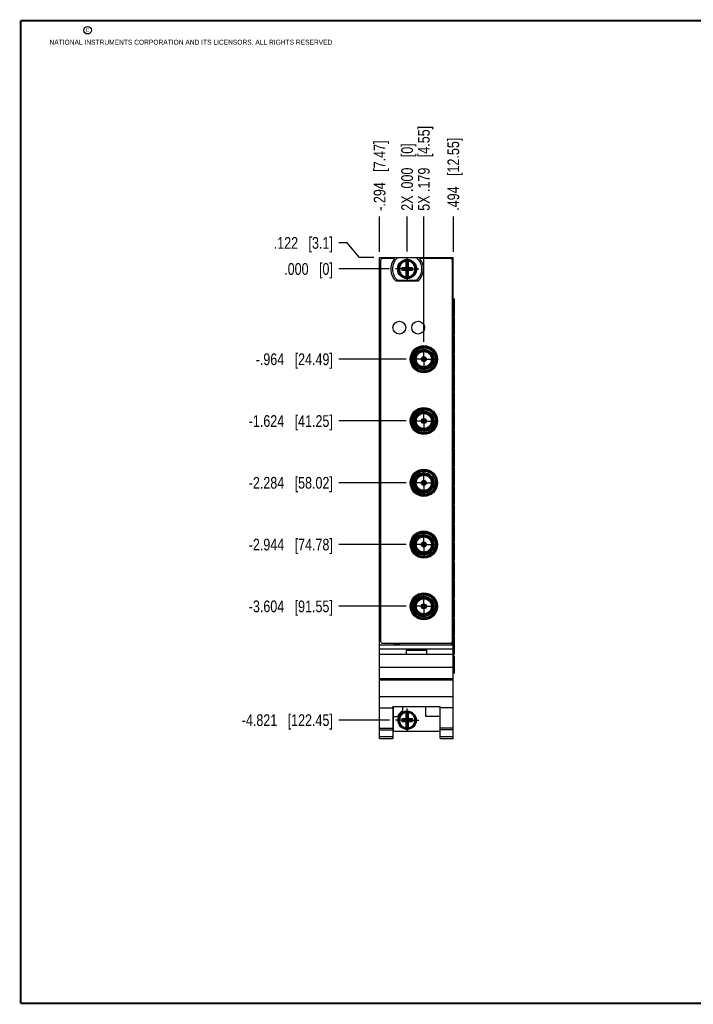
# Model space of a CAD drawing. Header units: inches. Extents: x 0.2 to 16.8, y 0.2 to 10.8.
# Tile 1 of 23: x 0.2 to 7.4, y 0.2 to 10.8. Entities that reach past the tile are written whole.
import ezdxf

# ---------------------------------------------------------------- set-up
doc = ezdxf.new("R2010")
doc.units = ezdxf.units.IN
doc.header["$LTSCALE"] = 0.935
doc.header["$MEASUREMENT"] = 0
doc.linetypes.add('CENTER', pattern=[0.6, 0.375, -0.075, 0.075, -0.075])
doc.layers.get('0').update_dxf_attribs({"linetype": 'CONTINUOUS'})
doc.layers.add('DEFAULT_1', color=7, linetype='CENTER')
doc.layers.add('DIMENSIONS', color=7, linetype='CONTINUOUS')
doc.styles.get("Standard").update_dxf_attribs({"font": 'txt', "width": 0.8})
doc.dimstyles.new('DIMSTYLE_1', dxfattribs={"dimtxt": 0.125, "dimasz": 0.18, "dimexe": 0.18, "dimexo": 0.0625, "dimgap": 0.09, "dimtad": 0, "dimtih": 1, "dimtoh": 1, "dimdec": 3, "dimzin": 4, "dimdsep": 46, "dimtxsty": 'STANDARD', "dimblk": '_FILLED', "dimblk1": '_FILLED', "dimblk2": '_FILLED', "dimcen": 0.09, "dimadec": 0, "dimazin": 0, "dimtp": 0.000393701, "dimtm": 0.000393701, "dimtfac": 1, "dimtdec": 3, "dimtofl": 0, "dimtmove": 0, "dimatfit": 3, "dimldrblk": '_FILLED', "dimfxl": 1, "dimtolj": 1, "dimtzin": 4, "dimarcsym": 0})
doc.dimstyles.new('DIMSTYLE_2', dxfattribs={"dimtxt": 0.125, "dimasz": 0.18, "dimexe": 0.18, "dimexo": 0.0625, "dimgap": 0.09, "dimtad": 0, "dimtih": 1, "dimtoh": 1, "dimdec": 3, "dimzin": 4, "dimdsep": 46, "dimtxsty": 'STANDARD', "dimblk": '_FILLED', "dimblk1": '_FILLED', "dimblk2": '_FILLED', "dimcen": 0.09, "dimadec": 0, "dimazin": 0, "dimtfac": 1, "dimtdec": 3, "dimtofl": 0, "dimtmove": 0, "dimatfit": 3, "dimldrblk": '_FILLED', "dimfxl": 1, "dimtolj": 1, "dimtzin": 4, "dimarcsym": 0})
doc.dimstyles.new('DIMSTYLE_3', dxfattribs={"dimtxt": 0.125, "dimasz": 0.18, "dimexe": 0.18, "dimexo": 0.0625, "dimgap": 0.09, "dimtad": 0, "dimtih": 1, "dimtoh": 1, "dimdec": 3, "dimzin": 4, "dimdsep": 46, "dimtxsty": 'STANDARD', "dimblk": '_FILLED', "dimblk1": '_FILLED', "dimblk2": '_FILLED', "dimcen": 0.09, "dimadec": 0, "dimazin": 0, "dimtp": 0.01, "dimtm": 0.01, "dimtfac": 1, "dimtdec": 3, "dimtofl": 0, "dimtmove": 0, "dimatfit": 3, "dimldrblk": '_FILLED', "dimfxl": 1, "dimtolj": 1, "dimtzin": 4, "dimarcsym": 0})

# ---------------------------------------------------------------- blocks, each defined once
blk = doc.blocks.new('*D0')
at = {"layer": 'DIMENSIONS', "color": 2, "linetype": 'CONTINUOUS'}
for p, q in [((3.742, 8.384), (3.65, 8.384)), ((3.873, 8.227), (3.742, 8.384)), ((4.025, 8.227), (3.873, 8.227))]:
    blk.add_line(p, q, dxfattribs=at)
at = {"layer": 'DIMENSIONS', "color": 2, "linetype": 'CONTINUOUS', "insert": (3.588, 8.446), "char_height": 0.125, "width": 1.025, "attachment_point": 3, "line_spacing_factor": 0.9}
blk.add_mtext('.122{\\Ftxt.shx;\\W1.000000;\\H0.125000; }[3.1]', dxfattribs=at)
blk = doc.blocks.new('_FILLED')
at = {"color": 0, "linetype": 'BYBLOCK'}
blk.add_solid([(0, 0), (-1, 0.174), (-1, -0.174)], dxfattribs=at)
blk = doc.blocks.new('*D1')
at = {"layer": 'DIMENSIONS', "color": 2, "linetype": 'CONTINUOUS'}
blk.add_line((4.194, 8.105), (3.65, 8.105), dxfattribs=at)
at = {"layer": 'DIMENSIONS', "color": 2, "linetype": 'CONTINUOUS', "insert": (3.588, 8.168), "char_height": 0.125, "width": 0.825, "attachment_point": 3, "line_spacing_factor": 0.9}
blk.add_mtext('.000{\\Ftxt.shx;\\W1.000000;\\H0.125000; }[0]', dxfattribs=at)
blk = doc.blocks.new('*D2')
at = {"layer": 'DIMENSIONS', "color": 2, "linetype": 'CONTINUOUS'}
blk.add_line((4.373, 7.141), (3.65, 7.141), dxfattribs=at)
at = {"layer": 'DIMENSIONS', "color": 2, "linetype": 'CONTINUOUS', "insert": (3.588, 7.203), "char_height": 0.125, "width": 1.325, "attachment_point": 3, "line_spacing_factor": 0.9}
blk.add_mtext('-.964{\\Ftxt.shx;\\W1.000000;\\H0.125000; }[24.49]', dxfattribs=at)
blk = doc.blocks.new('*D3')
at = {"layer": 'DIMENSIONS', "color": 2, "linetype": 'CONTINUOUS'}
blk.add_line((4.373, 6.481), (3.65, 6.481), dxfattribs=at)
at = {"layer": 'DIMENSIONS', "color": 2, "linetype": 'CONTINUOUS', "insert": (3.588, 6.543), "char_height": 0.125, "width": 1.425, "attachment_point": 3, "line_spacing_factor": 0.9}
blk.add_mtext('-1.624{\\Ftxt.shx;\\W1.000000;\\H0.125000; }[41.25]', dxfattribs=at)
blk = doc.blocks.new('*D4')
at = {"layer": 'DIMENSIONS', "color": 2, "linetype": 'CONTINUOUS'}
blk.add_line((4.373, 5.821), (3.65, 5.821), dxfattribs=at)
at = {"layer": 'DIMENSIONS', "color": 2, "linetype": 'CONTINUOUS', "insert": (3.588, 5.883), "char_height": 0.125, "width": 1.425, "attachment_point": 3, "line_spacing_factor": 0.9}
blk.add_mtext('-2.284{\\Ftxt.shx;\\W1.000000;\\H0.125000; }[58.02]', dxfattribs=at)
blk = doc.blocks.new('*D5')
at = {"layer": 'DIMENSIONS', "color": 2, "linetype": 'CONTINUOUS'}
blk.add_line((4.373, 4.501), (3.65, 4.501), dxfattribs=at)
at = {"layer": 'DIMENSIONS', "color": 2, "linetype": 'CONTINUOUS', "insert": (3.588, 4.563), "char_height": 0.125, "width": 1.425, "attachment_point": 3, "line_spacing_factor": 0.9}
blk.add_mtext('-3.604{\\Ftxt.shx;\\W1.000000;\\H0.125000; }[91.55]', dxfattribs=at)
blk = doc.blocks.new('*D6')
at = {"layer": 'DIMENSIONS', "color": 2, "linetype": 'CONTINUOUS'}
blk.add_line((4.373, 5.161), (3.65, 5.161), dxfattribs=at)
at = {"layer": 'DIMENSIONS', "color": 2, "linetype": 'CONTINUOUS', "insert": (3.588, 5.223), "char_height": 0.125, "width": 1.425, "attachment_point": 3, "line_spacing_factor": 0.9}
blk.add_mtext('-2.944{\\Ftxt.shx;\\W1.000000;\\H0.125000; }[74.78]', dxfattribs=at)
blk = doc.blocks.new('*D7')
at = {"layer": 'DIMENSIONS', "color": 2, "linetype": 'CONTINUOUS'}
blk.add_line((4.194, 3.284), (3.65, 3.284), dxfattribs=at)
at = {"layer": 'DIMENSIONS', "color": 2, "linetype": 'CONTINUOUS', "insert": (3.588, 3.347), "char_height": 0.125, "width": 1.525, "attachment_point": 3, "line_spacing_factor": 0.9}
blk.add_mtext('-4.821{\\Ftxt.shx;\\W1.000000;\\H0.125000; }[122.45]', dxfattribs=at)
blk = doc.blocks.new('*D8')
at = {"layer": 'DIMENSIONS', "color": 2, "linetype": 'CONTINUOUS'}
blk.add_line((4.561, 7.328), (4.561, 8.665), dxfattribs=at)
at = {"layer": 'DIMENSIONS', "color": 2, "linetype": 'CONTINUOUS', "insert": (4.498, 8.727), "char_height": 0.125, "width": 1.425, "attachment_point": 1, "rotation": 90, "line_spacing_factor": 0.9}
blk.add_mtext('5X .179{\\Ftxt.shx;\\W1.000000;\\H0.125000; }[4.55]', dxfattribs=at)
blk = doc.blocks.new('*D9')
at = {"layer": 'DIMENSIONS', "color": 2, "linetype": 'CONTINUOUS'}
blk.add_line((4.382, 8.293), (4.382, 8.665), dxfattribs=at)
at = {"layer": 'DIMENSIONS', "color": 2, "linetype": 'CONTINUOUS', "insert": (4.319, 8.727), "char_height": 0.125, "width": 1.125, "attachment_point": 1, "rotation": 90, "line_spacing_factor": 0.9}
blk.add_mtext('2X .000{\\Ftxt.shx;\\W1.000000;\\H0.125000; }[0]', dxfattribs=at)
blk = doc.blocks.new('*D10')
at = {"layer": 'DIMENSIONS', "color": 2, "linetype": 'CONTINUOUS'}
blk.add_line((4.876, 8.29), (4.876, 8.665), dxfattribs=at)
at = {"layer": 'DIMENSIONS', "color": 2, "linetype": 'CONTINUOUS', "insert": (4.813, 8.727), "char_height": 0.125, "width": 1.225, "attachment_point": 1, "rotation": 90, "line_spacing_factor": 0.9}
blk.add_mtext('.494{\\Ftxt.shx;\\W1.000000;\\H0.125000; }[12.55]', dxfattribs=at)
blk = doc.blocks.new('*D11')
at = {"layer": 'DIMENSIONS', "color": 2, "linetype": 'CONTINUOUS'}
blk.add_line((4.088, 8.29), (4.088, 8.665), dxfattribs=at)
at = {"layer": 'DIMENSIONS', "color": 2, "linetype": 'CONTINUOUS', "insert": (4.025, 8.727), "char_height": 0.125, "width": 1.225, "attachment_point": 1, "rotation": 90, "line_spacing_factor": 0.9}
blk.add_mtext('-.294{\\Ftxt.shx;\\W1.000000;\\H0.125000; }[7.47]', dxfattribs=at)

msp = doc.modelspace()

# ---------------------------------------------------------------- linework, layer by layer
at = {"color": 7, "linetype": 'CONTINUOUS'}
for p, q in [((4.0877, 3.0891), (4.0877, 8.227)), ((4.0877, 8.227), (4.8757, 8.227)), ((4.2473, 8.217), (4.1177, 8.217)), ((4.4855, 8.2235), (4.278, 8.2235)), ((4.8457, 8.217), (4.5162, 8.217)), ((4.8757, 3.0891), (4.8757, 8.227)), ((4.0977, 8.197), (4.0977, 4.127)), ((4.3246, 8.1188), (4.3246, 8.0912)), ((4.3679, 8.1188), (4.3246, 8.1188)), ((4.3246, 8.1188), (4.4357, 8.092)), ((4.3246, 8.0912), (4.4357, 8.118)), ((4.3679, 8.1997), (4.3679, 8.1167)), ((4.37, 8.1167), (4.3679, 8.1167)), ((4.37, 8.0565), (4.3934, 8.1535)), ((4.37, 8.1535), (4.37, 8.1167)), ((4.3934, 8.0565), (4.37, 8.1535)), ((4.3934, 8.1535), (4.37, 8.1535)), ((4.37, 8.0933), (4.3934, 8.1167)), ((4.3934, 8.0933), (4.37, 8.1167)), ((4.3934, 8.1167), (4.3934, 8.1535)), ((4.3934, 8.1167), (4.3955, 8.1167)), ((4.3955, 8.1167), (4.3955, 8.1997)), ((4.4388, 8.1188), (4.3955, 8.1188)), ((4.4388, 8.0912), (4.4388, 8.1188)), ((4.8657, 4.127), (4.8657, 8.197)), ((4.3246, 8.0912), (4.3679, 8.0912)), ((4.3679, 8.0933), (4.3679, 8.0104)), ((4.37, 8.0933), (4.3679, 8.0933)), ((4.37, 8.0565), (4.37, 8.0933)), ((4.3934, 8.0565), (4.37, 8.0565)), ((4.3934, 8.0933), (4.3934, 8.0565)), ((4.3955, 8.0933), (4.3934, 8.0933)), ((4.3955, 8.0104), (4.3955, 8.0933)), ((4.3955, 8.0912), (4.4388, 8.0912)), ((4.5, 7.976), (4.2635, 7.976)), ((4.278, 7.9865), (4.4855, 7.9865)), ((4.8757, 7.787), (4.8873, 7.787)), ((4.8874, 7.6051), (4.8874, 7.787)), ((4.8793, 7.6051), (4.8793, 7.5861)), ((4.8874, 7.6051), (4.8793, 7.6051)), ((4.8793, 7.5861), (4.8873, 7.5861)), ((4.8874, 7.4041), (4.8874, 7.5861)), ((4.8793, 7.4041), (4.8793, 7.3851)), ((4.8874, 7.4041), (4.8793, 7.4041)), ((4.8793, 7.3851), (4.8873, 7.3851)), ((4.8874, 7.2032), (4.8874, 7.3851)), ((4.5423, 7.1533), (4.5415, 7.1538)), ((4.58, 7.1538), (4.5784, 7.1528)), ((4.8793, 7.2032), (4.8793, 7.1842)), ((4.8874, 7.2032), (4.8793, 7.2032)), ((4.8793, 7.1842), (4.8873, 7.1842)), ((4.8874, 7.0022), (4.8874, 7.1842)), ((4.5399, 7.1511), (4.5415, 7.1501)), ((4.5415, 7.1501), (4.5424, 7.1496)), ((4.5431, 7.1528), (4.5423, 7.1533)), ((4.5424, 7.1496), (4.5445, 7.1481)), ((4.5439, 7.1524), (4.5431, 7.1528)), ((4.5451, 7.1518), (4.5439, 7.1524)), ((4.5445, 7.1481), (4.5452, 7.1476)), ((4.5475, 7.1507), (4.5451, 7.1518)), ((4.5452, 7.1476), (4.5456, 7.1473)), ((4.5569, 7.1168), (4.5557, 7.1164)), ((4.5588, 7.1245), (4.559, 7.1218)), ((4.559, 7.1218), (4.5592, 7.1205)), ((4.5592, 7.1205), (4.5592, 7.1196)), ((4.5592, 7.1196), (4.5592, 7.1186)), ((4.5592, 7.1186), (4.5592, 7.1177)), ((4.5623, 7.1205), (4.5626, 7.1232)), ((4.5623, 7.1196), (4.5623, 7.1205)), ((4.5623, 7.1177), (4.5623, 7.1196)), ((4.5626, 7.1232), (4.5627, 7.1241)), ((4.5627, 7.1241), (4.5627, 7.1245)), ((4.5743, 7.1509), (4.5739, 7.1507)), ((4.5751, 7.1513), (4.5743, 7.1509)), ((4.5763, 7.1518), (4.5751, 7.1513)), ((4.5759, 7.1473), (4.578, 7.1489)), ((4.5775, 7.1524), (4.5763, 7.1518)), ((4.5784, 7.1528), (4.5775, 7.1524)), ((4.578, 7.1489), (4.5791, 7.1496)), ((4.5791, 7.1496), (4.5808, 7.1506)), ((4.5808, 7.1506), (4.5816, 7.1511)), ((4.5826, 7.1503), (4.5835, 7.1496)), ((4.5835, 7.1496), (4.5844, 7.1488)), ((4.6732, 7.0863), (4.6584, 7.0934)), ((4.5949, 7.0377), (4.5937, 7.0373)), ((4.5961, 7.0382), (4.5949, 7.0377)), ((4.8793, 7.0022), (4.8793, 6.9832)), ((4.8874, 7.0022), (4.8793, 7.0022)), ((4.8793, 6.9832), (4.8873, 6.9832)), ((4.8874, 6.8013), (4.8874, 6.9832)), ((4.8793, 6.8013), (4.8793, 6.7823)), ((4.8874, 6.8013), (4.8793, 6.8013)), ((4.8793, 6.7823), (4.8873, 6.7823)), ((4.8874, 6.6003), (4.8874, 6.7823)), ((4.8793, 6.6003), (4.8793, 6.5813)), ((4.8874, 6.6003), (4.8793, 6.6003)), ((4.8793, 6.5813), (4.8873, 6.5813)), ((4.8874, 6.3994), (4.8874, 6.5813)), ((4.5399, 6.4911), (4.5415, 6.4901)), ((4.5423, 6.4933), (4.5415, 6.4938)), ((4.5415, 6.4901), (4.5424, 6.4896)), ((4.5431, 6.4928), (4.5423, 6.4933)), ((4.5424, 6.4896), (4.5445, 6.4881)), ((4.5439, 6.4924), (4.5431, 6.4928)), ((4.5451, 6.4918), (4.5439, 6.4924)), ((4.5445, 6.4881), (4.5452, 6.4876)), ((4.5475, 6.4907), (4.5451, 6.4918)), ((4.5452, 6.4876), (4.5456, 6.4873)), ((4.5569, 6.4568), (4.5557, 6.4564)), ((4.5588, 6.4645), (4.559, 6.4618)), ((4.559, 6.4618), (4.5592, 6.4605)), ((4.5592, 6.4605), (4.5592, 6.4596)), ((4.5592, 6.4596), (4.5592, 6.4586)), ((4.5592, 6.4586), (4.5592, 6.4577)), ((4.5623, 6.4605), (4.5626, 6.4632)), ((4.5623, 6.4596), (4.5623, 6.4605)), ((4.5623, 6.4577), (4.5623, 6.4596)), ((4.5626, 6.4632), (4.5627, 6.4641)), ((4.5627, 6.4641), (4.5627, 6.4645)), ((4.5743, 6.4909), (4.5739, 6.4907)), ((4.5751, 6.4913), (4.5743, 6.4909)), ((4.5763, 6.4918), (4.5751, 6.4913)), ((4.5759, 6.4873), (4.578, 6.4889)), ((4.5775, 6.4924), (4.5763, 6.4918)), ((4.5784, 6.4928), (4.5775, 6.4924)), ((4.578, 6.4889), (4.5791, 6.4896)), ((4.58, 6.4938), (4.5784, 6.4928)), ((4.5791, 6.4896), (4.5808, 6.4906)), ((4.5808, 6.4906), (4.5816, 6.4911)), ((4.5826, 6.4903), (4.5835, 6.4896)), ((4.5835, 6.4896), (4.5844, 6.4888)), ((4.6732, 6.4263), (4.6584, 6.4334)), ((4.5949, 6.3777), (4.5937, 6.3773)), ((4.5961, 6.3782), (4.5949, 6.3777)), ((4.8793, 6.3994), (4.8793, 6.3804)), ((4.8874, 6.3994), (4.8793, 6.3994)), ((4.8793, 6.3804), (4.8873, 6.3804)), ((4.8874, 6.1984), (4.8874, 6.3804)), ((4.8793, 6.1984), (4.8793, 6.1794)), ((4.8874, 6.1984), (4.8793, 6.1984)), ((4.8793, 6.1794), (4.8873, 6.1794)), ((4.8874, 5.9975), (4.8874, 6.1794)), ((4.8874, 5.9975), (4.8793, 5.9975)), ((4.8793, 5.9975), (4.8793, 5.9785)), ((4.8793, 5.9785), (4.8873, 5.9785)), ((4.8874, 5.7965), (4.8874, 5.9785)), ((4.5399, 5.8311), (4.5415, 5.8301)), ((4.5423, 5.8333), (4.5415, 5.8338)), ((4.5415, 5.8301), (4.5424, 5.8297)), ((4.5431, 5.8328), (4.5423, 5.8333)), ((4.5424, 5.8297), (4.5445, 5.8281)), ((4.5439, 5.8324), (4.5431, 5.8328)), ((4.5451, 5.8318), (4.5439, 5.8324)), ((4.5445, 5.8281), (4.5452, 5.8276)), ((4.5475, 5.8308), (4.5451, 5.8318)), ((4.5452, 5.8276), (4.5456, 5.8273)), ((4.5569, 5.7968), (4.5557, 5.7964)), ((4.5588, 5.8045), (4.559, 5.8019)), ((4.559, 5.8019), (4.5592, 5.8005)), ((4.5592, 5.8005), (4.5592, 5.7996)), ((4.5592, 5.7996), (4.5592, 5.7986)), ((4.5592, 5.7986), (4.5592, 5.7977)), ((4.5623, 5.8005), (4.5626, 5.8032)), ((4.5623, 5.7996), (4.5623, 5.8005)), ((4.5623, 5.7977), (4.5623, 5.7996)), ((4.5626, 5.8032), (4.5627, 5.8041)), ((4.5627, 5.8041), (4.5627, 5.8045)), ((4.5743, 5.8309), (4.5739, 5.8308)), ((4.5751, 5.8313), (4.5743, 5.8309)), ((4.5763, 5.8318), (4.5751, 5.8313)), ((4.5759, 5.8273), (4.578, 5.8289)), ((4.5775, 5.8324), (4.5763, 5.8318)), ((4.5784, 5.8328), (4.5775, 5.8324)), ((4.578, 5.8289), (4.5791, 5.8297)), ((4.58, 5.8338), (4.5784, 5.8328)), ((4.5791, 5.8297), (4.5808, 5.8306)), ((4.5808, 5.8306), (4.5816, 5.8311)), ((4.5826, 5.8303), (4.5835, 5.8296)), ((4.5835, 5.8296), (4.5844, 5.8288)), ((4.8874, 5.7965), (4.8793, 5.7965)), ((4.8793, 5.7965), (4.8793, 5.7775)), ((4.5949, 5.7177), (4.5937, 5.7173)), ((4.5961, 5.7182), (4.5949, 5.7177)), ((4.6732, 5.7663), (4.6584, 5.7734)), ((4.8793, 5.7775), (4.8873, 5.7775)), ((4.8874, 5.5956), (4.8874, 5.7775)), ((4.8874, 5.5956), (4.8793, 5.5956)), ((4.8793, 5.5956), (4.8793, 5.5766)), ((4.8793, 5.5766), (4.8873, 5.5766)), ((4.8874, 5.3946), (4.8874, 5.5766)), ((4.8874, 5.3946), (4.8793, 5.3946)), ((4.8793, 5.3946), (4.8793, 5.3756)), ((4.8793, 5.3756), (4.8873, 5.3756)), ((4.8874, 5.1937), (4.8874, 5.3756)), ((4.5399, 5.1711), (4.5415, 5.1701)), ((4.5423, 5.1733), (4.5415, 5.1738)), ((4.5415, 5.1701), (4.5424, 5.1696)), ((4.5431, 5.1728), (4.5423, 5.1733)), ((4.5424, 5.1696), (4.5445, 5.1681)), ((4.5439, 5.1724), (4.5431, 5.1728)), ((4.5451, 5.1718), (4.5439, 5.1724)), ((4.5445, 5.1681), (4.5452, 5.1676)), ((4.5475, 5.1707), (4.5451, 5.1718)), ((4.5452, 5.1676), (4.5456, 5.1673)), ((4.5743, 5.1709), (4.5739, 5.1707)), ((4.5751, 5.1713), (4.5743, 5.1709)), ((4.5763, 5.1718), (4.5751, 5.1713)), ((4.5759, 5.1673), (4.578, 5.1689)), ((4.5775, 5.1724), (4.5763, 5.1718)), ((4.5784, 5.1728), (4.5775, 5.1724)), ((4.578, 5.1689), (4.5791, 5.1696)), ((4.58, 5.1738), (4.5784, 5.1728)), ((4.5791, 5.1696), (4.5808, 5.1706)), ((4.5808, 5.1706), (4.5816, 5.1711)), ((4.5826, 5.1703), (4.5835, 5.1696)), ((4.5835, 5.1696), (4.5844, 5.1688)), ((4.8874, 5.1937), (4.8793, 5.1937)), ((4.8793, 5.1937), (4.8793, 5.1747)), ((4.8793, 5.1747), (4.8873, 5.1747)), ((4.8874, 4.9927), (4.8874, 5.1747)), ((4.5569, 5.1368), (4.5557, 5.1364)), ((4.5588, 5.1445), (4.559, 5.1418)), ((4.559, 5.1418), (4.5592, 5.1405)), ((4.5592, 5.1405), (4.5592, 5.1396)), ((4.5592, 5.1396), (4.5592, 5.1386)), ((4.5592, 5.1386), (4.5592, 5.1377)), ((4.5623, 5.1405), (4.5626, 5.1432)), ((4.5623, 5.1396), (4.5623, 5.1405)), ((4.5623, 5.1377), (4.5623, 5.1396)), ((4.5626, 5.1432), (4.5627, 5.1441)), ((4.5627, 5.1441), (4.5627, 5.1445)), ((4.5949, 5.0577), (4.5937, 5.0573)), ((4.5961, 5.0582), (4.5949, 5.0577)), ((4.6732, 5.1063), (4.6584, 5.1134)), ((4.8874, 4.9927), (4.8793, 4.9927)), ((4.8793, 4.9927), (4.8793, 4.9737)), ((4.8793, 4.9737), (4.8873, 4.9737)), ((4.8874, 4.7918), (4.8874, 4.9737)), ((4.8874, 4.7918), (4.8793, 4.7918)), ((4.8793, 4.7918), (4.8793, 4.7728)), ((4.8793, 4.7728), (4.8873, 4.7728)), ((4.8874, 4.5908), (4.8874, 4.7728)), ((4.8874, 4.5908), (4.8793, 4.5908)), ((4.8793, 4.5908), (4.8793, 4.5718)), ((4.8793, 4.5718), (4.8873, 4.5718)), ((4.8874, 4.3899), (4.8874, 4.5718)), ((4.5399, 4.5111), (4.5415, 4.5101)), ((4.5423, 4.5133), (4.5415, 4.5138)), ((4.5415, 4.5101), (4.5424, 4.5096)), ((4.5431, 4.5128), (4.5423, 4.5133)), ((4.5424, 4.5096), (4.5445, 4.5081)), ((4.5439, 4.5124), (4.5431, 4.5128)), ((4.5451, 4.5118), (4.5439, 4.5124)), ((4.5445, 4.5081), (4.5452, 4.5076)), ((4.5475, 4.5107), (4.5451, 4.5118)), ((4.5452, 4.5076), (4.5456, 4.5073)), ((4.5569, 4.4768), (4.5557, 4.4764)), ((4.5588, 4.4845), (4.559, 4.4818)), ((4.559, 4.4818), (4.5592, 4.4805)), ((4.5592, 4.4805), (4.5592, 4.4796)), ((4.5592, 4.4796), (4.5592, 4.4786)), ((4.5592, 4.4786), (4.5592, 4.4777)), ((4.5623, 4.4805), (4.5626, 4.4832)), ((4.5623, 4.4796), (4.5623, 4.4805)), ((4.5623, 4.4777), (4.5623, 4.4796)), ((4.5626, 4.4832), (4.5627, 4.4841)), ((4.5627, 4.4841), (4.5627, 4.4845)), ((4.5743, 4.5109), (4.5739, 4.5107)), ((4.5751, 4.5113), (4.5743, 4.5109)), ((4.5763, 4.5118), (4.5751, 4.5113)), ((4.5759, 4.5073), (4.578, 4.5089)), ((4.5775, 4.5124), (4.5763, 4.5118)), ((4.5784, 4.5128), (4.5775, 4.5124)), ((4.578, 4.5089), (4.5791, 4.5096)), ((4.58, 4.5138), (4.5784, 4.5128)), ((4.5791, 4.5096), (4.5808, 4.5106)), ((4.5808, 4.5106), (4.5816, 4.5111)), ((4.5826, 4.5103), (4.5835, 4.5096)), ((4.5835, 4.5096), (4.5844, 4.5088)), ((4.6732, 4.4463), (4.6584, 4.4534)), ((4.5949, 4.3977), (4.5937, 4.3973)), ((4.5961, 4.3982), (4.5949, 4.3977)), ((4.8874, 4.3899), (4.8793, 4.3899)), ((4.8793, 4.3899), (4.8793, 4.3709)), ((4.8793, 4.3709), (4.8873, 4.3709)), ((4.8874, 4.1889), (4.8874, 4.3709)), ((4.1177, 4.107), (4.8457, 4.107)), ((4.8874, 4.1889), (4.8793, 4.1889)), ((4.8793, 4.1889), (4.8793, 4.1699)), ((4.8793, 4.1699), (4.8873, 4.1699)), ((4.8874, 3.988), (4.8874, 4.1699)), ((4.0877, 4.0911), (4.8757, 4.0911)), ((4.0877, 4.0481), (4.8757, 4.0481)), ((4.3717, 4.0381), (4.5917, 4.0381)), ((4.3717, 4.0381), (4.3717, 3.9911)), ((4.3717, 4.0311), (4.5917, 4.0311)), ((4.5917, 3.9911), (4.5917, 4.0381)), ((4.0877, 3.9911), (4.8757, 3.9911)), ((4.8874, 3.988), (4.8793, 3.988)), ((4.8793, 3.969), (4.8793, 3.988)), ((4.8793, 3.969), (4.8873, 3.969)), ((4.8874, 3.787), (4.8874, 3.969)), ((4.0877, 3.8511), (4.8757, 3.8511)), ((4.0877, 3.7311), (4.8757, 3.7311)), ((4.8757, 3.7116), (4.0877, 3.7116)), ((4.8874, 3.787), (4.8757, 3.787)), ((4.0877, 3.5358), (4.8757, 3.5358)), ((4.0877, 3.4161), (4.2297, 3.4161)), ((4.2297, 3.4314), (4.7337, 3.4314)), ((4.2297, 3.4314), (4.2297, 3.0891)), ((4.2357, 3.1621), (4.2357, 3.4314)), ((4.3327, 3.4314), (4.3327, 3.3815)), ((4.3679, 3.3788), (4.3679, 3.2958)), ((4.3955, 3.2958), (4.3955, 3.3788)), ((4.5827, 3.3221), (4.5827, 3.4314)), ((4.7337, 3.0891), (4.7337, 3.4314)), ((4.8757, 3.4161), (4.7337, 3.4161)), ((4.2357, 3.3221), (4.2796, 3.3221)), ((4.3679, 3.2979), (4.3246, 3.2979)), ((4.3246, 3.2979), (4.4357, 3.2711)), ((4.3246, 3.2979), (4.3246, 3.2703)), ((4.3246, 3.2703), (4.4357, 3.2971)), ((4.3246, 3.2703), (4.3679, 3.2703)), ((4.37, 3.2958), (4.3679, 3.2958)), ((4.37, 3.2724), (4.3679, 3.2724)), ((4.3679, 3.2724), (4.3679, 3.1895)), ((4.3934, 3.3326), (4.37, 3.3326)), ((4.3934, 3.2356), (4.37, 3.3326)), ((4.37, 3.3326), (4.37, 3.2958)), ((4.37, 3.2356), (4.3934, 3.3326)), ((4.3934, 3.2724), (4.37, 3.2958)), ((4.37, 3.2724), (4.3934, 3.2958)), ((4.37, 3.2356), (4.37, 3.2724)), ((4.3934, 3.2958), (4.3934, 3.3326)), ((4.3934, 3.2958), (4.3955, 3.2958)), ((4.3955, 3.2724), (4.3934, 3.2724)), ((4.3934, 3.2724), (4.3934, 3.2356)), ((4.4388, 3.2979), (4.3955, 3.2979)), ((4.3955, 3.1895), (4.3955, 3.2724)), ((4.3955, 3.2703), (4.4388, 3.2703)), ((4.4388, 3.2703), (4.4388, 3.2979)), ((4.7337, 3.3221), (4.5827, 3.3221)), ((4.0877, 3.1991), (4.2297, 3.1991)), ((4.0877, 3.1799), (4.2297, 3.1799)), ((4.7337, 3.1621), (4.2357, 3.1621)), ((4.3934, 3.2356), (4.37, 3.2356)), ((4.8757, 3.1991), (4.7337, 3.1991)), ((4.8757, 3.1799), (4.7337, 3.1799)), ((4.2297, 3.107), (4.0877, 3.107)), ((4.0877, 3.0891), (4.2297, 3.0891)), ((4.8757, 3.107), (4.7337, 3.107)), ((4.7337, 3.0891), (4.8757, 3.0891))]:
    msp.add_line(p, q, dxfattribs=at)
at = {"color": 9, "linetype": 'CONTINUOUS'}
for p, q in [((4.8637, 8.2057), (4.8637, 8.227)), ((4.8787, 7.787), (4.8787, 3.787)), ((4.8637, 4.0911), (4.8637, 4.1183))]:
    msp.add_line(p, q, dxfattribs=at)
at = {"color": 7, "linetype": 'CONTINUOUS', "const_width": 0.02}
for points in [[(0.25, 10.7586), (0.25, 0.2586)], [(16.75, 10.7586), (0.25, 10.7586)], [(0.25, 0.2586), (16.75, 0.2586)]]:
    msp.add_lwpolyline(points, dxfattribs=at)
at = {"color": 2, "linetype": 'CONTINUOUS'}
msp.add_circle((0.9659, 10.6562), 0.0403, dxfattribs=at)
at = {"color": 7, "linetype": 'CONTINUOUS'}
for centre, radius in [((4.3817, 8.105), 0.1025), ((4.3817, 8.105), 0.098), ((4.2992, 7.4785), 0.0685), ((4.4992, 7.4785), 0.0685), ((4.5607, 7.1408), 0.145), ((4.5607, 7.1408), 0.136), ((4.5607, 7.1408), 0.106), ((4.5607, 7.1408), 0.091), ((4.5607, 7.1408), 0.081), ((4.5607, 7.1408), 0.026), ((4.5607, 7.1408), 0.025), ((4.5607, 6.4808), 0.145), ((4.5607, 6.4808), 0.136), ((4.5607, 6.4808), 0.106), ((4.5607, 6.4808), 0.091), ((4.5607, 6.4808), 0.081), ((4.5607, 6.4808), 0.026), ((4.5607, 6.4808), 0.025), ((4.5607, 5.8209), 0.145), ((4.5607, 5.8209), 0.136), ((4.5607, 5.8209), 0.106), ((4.5607, 5.8209), 0.091), ((4.5607, 5.8209), 0.081), ((4.5607, 5.8209), 0.026), ((4.5607, 5.8209), 0.025), ((4.5607, 5.1608), 0.145), ((4.5607, 5.1608), 0.136), ((4.5607, 5.1608), 0.106), ((4.5607, 5.1608), 0.091), ((4.5607, 5.1608), 0.081), ((4.5607, 5.1608), 0.026), ((4.5607, 5.1608), 0.025), ((4.5607, 4.5008), 0.145), ((4.5607, 4.5008), 0.136), ((4.5607, 4.5008), 0.106), ((4.5607, 4.5008), 0.091), ((4.5607, 4.5008), 0.081), ((4.5607, 4.5008), 0.026), ((4.5607, 4.5008), 0.025), ((4.3817, 3.2841), 0.098)]:
    msp.add_circle(centre, radius, dxfattribs=at)
at = {"color": 9, "linetype": 'CONTINUOUS'}
for centre, radius in [((4.5607, 7.1408), 0.126), ((4.5607, 7.1408), 0.102), ((4.5607, 7.1408), 0.095), ((4.5607, 7.1408), 0.089), ((4.5607, 6.4808), 0.126), ((4.5607, 6.4808), 0.102), ((4.5607, 6.4808), 0.095), ((4.5607, 6.4808), 0.089), ((4.5607, 5.8209), 0.126), ((4.5607, 5.8209), 0.102), ((4.5607, 5.8209), 0.095), ((4.5607, 5.8209), 0.089), ((4.5607, 5.1608), 0.126), ((4.5607, 5.1608), 0.102), ((4.5607, 5.1608), 0.095), ((4.5607, 5.1608), 0.089), ((4.5607, 4.5008), 0.126), ((4.5607, 4.5008), 0.102), ((4.5607, 4.5008), 0.095), ((4.5607, 4.5008), 0.089)]:
    msp.add_circle(centre, radius, dxfattribs=at)
at = {"color": 7, "linetype": 'CONTINUOUS'}
for centre, radius, start, end in [((4.1177, 8.197), 0.02, 90, 180), ((4.3817, 8.105), 0.175, 140.20818, 227.4886), ((4.3817, 8.105), 0.1575, 131.20295, 228.79705), ((4.3817, 8.105), 0.1575, 311.20295, 48.79705), ((4.3817, 8.105), 0.175, 312.5114, 39.79182), ((4.8457, 8.197), 0.02, 0, 90), ((4.3817, 8.105), 0.0956, 81.71661, 98.28339), ((4.3817, 8.105), 0.0956, 261.71661, 278.28339), ((4.5607, 7.1408), 0.125, 45.00296, 43.51613), ((4.5607, 7.1408), 0.0232, 33.86888, 146.13112), ((4.5607, 7.1408), 0.0204, 34.4295, 145.5705), ((4.5607, 7.1408), 0.0165, 36.87075, 143.12925), ((4.5604, 7.1447), 0.1156, 182.67717, 196.37194), ((4.5602, 7.1447), 0.1154, 196.36812, 203.95785), ((4.5596, 7.1235), 0.0339, 127.65545, 131.79425), ((4.5607, 7.1408), 0.0232, 153.86888, 266.13112), ((4.5607, 7.1408), 0.0204, 154.4295, 265.5705), ((4.5607, 7.1408), 0.0195, 145.01772, 154.89634), ((4.5607, 7.1408), 0.0165, 156.87056, 263.12944), ((4.5454, 7.148), 0.0333, 290.24677, 294.50098), ((4.5607, 7.1408), 0.0195, 265.1053, 274.51751), ((4.5607, 7.1408), 0.0232, 273.86888, 26.13112), ((4.5607, 7.1408), 0.0204, 274.42949, 25.57051), ((4.5607, 7.1408), 0.0165, 276.87075, 23.12925), ((4.5607, 7.1408), 0.0195, 25.00664, 34.89606), ((4.5551, 7.1454), 0.1148, 290.92518, 319.77733), ((4.557, 7.1401), 0.1092, 271.94702, 277.71222), ((4.5607, 6.4808), 0.125, 45.00296, 43.51613), ((4.5604, 6.4847), 0.1156, 182.67717, 196.37194), ((4.5602, 6.4847), 0.1154, 196.36812, 203.95785), ((4.5596, 6.4635), 0.0339, 127.65545, 131.79425), ((4.5607, 6.4808), 0.0232, 153.86888, 266.13112), ((4.5607, 6.4808), 0.0204, 154.4295, 265.5705), ((4.5607, 6.4808), 0.0232, 33.86888, 146.13112), ((4.5607, 6.4808), 0.0195, 145.01772, 154.89634), ((4.5607, 6.4808), 0.0204, 34.4295, 145.5705), ((4.5607, 6.4808), 0.0165, 156.87056, 263.12944), ((4.5607, 6.4808), 0.0165, 36.87075, 143.12925), ((4.5454, 6.488), 0.0333, 290.24677, 294.50098), ((4.5607, 6.4808), 0.0195, 265.1053, 274.51751), ((4.5607, 6.4808), 0.0232, 273.86888, 26.13112), ((4.5607, 6.4808), 0.0204, 274.42949, 25.57051), ((4.5607, 6.4808), 0.0165, 276.87075, 23.12925), ((4.5607, 6.4808), 0.0195, 25.00664, 34.89606), ((4.557, 6.4801), 0.1092, 271.94702, 277.71222), ((4.5551, 6.4854), 0.1148, 290.92518, 319.77733), ((4.5607, 5.8209), 0.125, 45.00296, 43.51613), ((4.5604, 5.8248), 0.1156, 182.67717, 196.37194), ((4.5602, 5.8247), 0.1154, 196.36812, 203.95785), ((4.5596, 5.8035), 0.0339, 127.65545, 131.79425), ((4.5607, 5.8209), 0.0232, 153.86888, 266.13112), ((4.5607, 5.8209), 0.0204, 154.4295, 265.5705), ((4.5607, 5.8209), 0.0232, 33.86888, 146.13112), ((4.5607, 5.8209), 0.0195, 145.01772, 154.89634), ((4.5607, 5.8209), 0.0204, 34.4295, 145.5705), ((4.5607, 5.8209), 0.0165, 156.87056, 263.12944), ((4.5607, 5.8209), 0.0165, 36.87075, 143.12925), ((4.5454, 5.828), 0.0333, 290.24677, 294.50098), ((4.5607, 5.8209), 0.0195, 265.1053, 274.51751), ((4.5607, 5.8209), 0.0232, 273.86888, 26.13112), ((4.5607, 5.8209), 0.0204, 274.42949, 25.57051), ((4.5607, 5.8209), 0.0165, 276.87075, 23.12925), ((4.5607, 5.8209), 0.0195, 25.00664, 34.89606), ((4.557, 5.8201), 0.1092, 271.94702, 277.71222), ((4.5551, 5.8254), 0.1148, 290.92518, 319.77733), ((4.5607, 5.1608), 0.125, 45.00296, 43.51613), ((4.5604, 5.1647), 0.1156, 182.67717, 196.37194), ((4.5596, 5.1435), 0.0339, 127.65545, 131.79425), ((4.5607, 5.1608), 0.0232, 153.86888, 266.13112), ((4.5607, 5.1608), 0.0204, 154.4295, 265.5705), ((4.5607, 5.1608), 0.0232, 33.86888, 146.13112), ((4.5607, 5.1608), 0.0195, 145.01772, 154.89634), ((4.5607, 5.1608), 0.0204, 34.4295, 145.5705), ((4.5607, 5.1608), 0.0165, 156.87056, 263.12944), ((4.5607, 5.1608), 0.0165, 36.87075, 143.12925), ((4.5607, 5.1608), 0.0232, 273.86888, 26.13112), ((4.5607, 5.1608), 0.0204, 274.42949, 25.57051), ((4.5607, 5.1608), 0.0165, 276.87075, 23.12925), ((4.5607, 5.1608), 0.0195, 25.00664, 34.89606), ((4.5602, 5.1647), 0.1154, 196.36812, 203.95785), ((4.5454, 5.168), 0.0333, 290.24677, 294.50098), ((4.5607, 5.1608), 0.0195, 265.1053, 274.51751), ((4.557, 5.1601), 0.1092, 271.94702, 277.71222), ((4.5551, 5.1654), 0.1148, 290.92518, 319.77733), ((4.5607, 4.5008), 0.125, 45.00296, 43.51613), ((4.5607, 4.5008), 0.0232, 33.86888, 146.13112), ((4.5604, 4.5047), 0.1156, 182.67717, 196.37194), ((4.5602, 4.5047), 0.1154, 196.36812, 203.95785), ((4.5596, 4.4835), 0.0339, 127.65545, 131.79425), ((4.5607, 4.5008), 0.0232, 153.86888, 266.13112), ((4.5607, 4.5008), 0.0204, 154.4295, 265.5705), ((4.5607, 4.5008), 0.0195, 145.01772, 154.89634), ((4.5607, 4.5008), 0.0204, 34.4295, 145.5705), ((4.5607, 4.5008), 0.0165, 156.87056, 263.12944), ((4.5607, 4.5008), 0.0165, 36.87075, 143.12925), ((4.5454, 4.508), 0.0333, 290.24677, 294.50098), ((4.5607, 4.5008), 0.0195, 265.1053, 274.51751), ((4.5607, 4.5008), 0.0232, 273.86888, 26.13112), ((4.5607, 4.5008), 0.0204, 274.42949, 25.57051), ((4.5607, 4.5008), 0.0165, 276.87075, 23.12925), ((4.5607, 4.5008), 0.0195, 25.00664, 34.89606), ((4.5551, 4.5054), 0.1148, 290.92518, 319.77733), ((4.557, 4.5001), 0.1092, 271.94702, 277.71222), ((4.1177, 4.127), 0.02, 180, 270), ((4.2697, 4.2312), 0.1325, 249.57072, 290.42928), ((4.8457, 4.127), 0.02, 270, 360), ((4.3817, 3.2841), 0.109, 116.71426, 159.59683), ((4.3817, 3.2841), 0.0956, 81.71661, 98.28339), ((4.3817, 3.2841), 0.0956, 261.71661, 278.28339)]:
    msp.add_arc(centre, radius, start, end, dxfattribs=at)
at = {"color": 9, "linetype": 'CONTINUOUS'}
for centre, radius, start, end in [((4.3817, 8.105), 0.0947, 98.36374, 261.63626), ((4.3817, 8.105), 0.0832, 99.53359, 260.46641), ((4.3817, 8.105), 0.0947, 278.36374, 81.63626), ((4.3817, 8.105), 0.0832, 279.53359, 80.46641), ((4.5606, 7.141), 0.1088, 295.03199, 317.63991), ((4.561, 7.1406), 0.1082, 314.19212, 319.70839), ((4.5618, 7.1399), 0.1072, 317.69854, 319.75082), ((4.5604, 7.141), 0.109, 319.7684, 334.11982), ((4.5604, 6.481), 0.109, 319.7684, 334.11982), ((4.5606, 6.481), 0.1088, 295.03199, 317.63991), ((4.561, 6.4806), 0.1082, 314.19212, 319.70839), ((4.5618, 6.4799), 0.1072, 317.69854, 319.75082), ((4.5606, 5.8211), 0.1088, 295.03199, 317.63991), ((4.561, 5.8206), 0.1082, 314.19212, 319.70839), ((4.5618, 5.8199), 0.1072, 317.69854, 319.75082), ((4.5604, 5.821), 0.109, 319.7684, 334.11982), ((4.5606, 5.161), 0.1088, 295.03199, 317.63991), ((4.561, 5.1606), 0.1082, 314.19212, 319.70839), ((4.5618, 5.1599), 0.1072, 317.69854, 319.75082), ((4.5604, 5.161), 0.109, 319.7684, 334.11982), ((4.5606, 4.501), 0.1088, 295.03199, 317.63991), ((4.561, 4.5006), 0.1082, 314.19212, 319.70839), ((4.5618, 4.4999), 0.1072, 317.69854, 319.75082), ((4.5604, 4.501), 0.109, 319.7684, 334.11982), ((4.3817, 3.2841), 0.0947, 98.36374, 261.63626), ((4.3817, 3.2841), 0.0947, 278.36374, 81.63626), ((4.3817, 3.2841), 0.0832, 99.53359, 260.46641), ((4.3817, 3.2841), 0.0832, 279.53359, 80.46641)]:
    msp.add_arc(centre, radius, start, end, dxfattribs=at)
at = {"color": 7, "linetype": 'CONTINUOUS'}
for centre, major_axis, start_param, end_param in [((4.5688, 7.1548), (0.0154, 0.0267), -4.3442407, -4.2629855), ((4.5527, 7.1548), (-0.0154, 0.0267), -2.0202004, -1.9389446), ((4.5768, 7.1408), (0.0308, 0), -2.0201998, -1.9389446), ((4.5688, 6.4948), (0.0154, 0.0267), -4.3442407, -4.2629855), ((4.5768, 6.4808), (0.0308, 0), -2.0201998, -1.9389446), ((4.5527, 6.4948), (-0.0154, 0.0267), -2.0202004, -1.9389446), ((4.5688, 5.8348), (0.0154, 0.0267), -4.3442407, -4.2629855), ((4.5768, 5.8209), (0.0308, 0), -2.0201998, -1.9389446), ((4.5527, 5.8348), (-0.0154, 0.0267), -2.0202004, -1.9389446), ((4.5688, 5.1748), (0.0154, 0.0267), -4.3442407, -4.2629855), ((4.5527, 5.1748), (-0.0154, 0.0267), -2.0202004, -1.9389446), ((4.5768, 5.1608), (0.0308, 0), -2.0201998, -1.9389446), ((4.5688, 4.5148), (0.0154, 0.0267), -4.3442407, -4.2629855), ((4.5768, 4.5008), (0.0308, 0), -2.0201998, -1.9389446), ((4.5527, 4.5148), (-0.0154, 0.0267), -2.0202004, -1.9389446)]:
    msp.add_ellipse(centre, major_axis=major_axis, ratio=0.8527696, start_param=start_param, end_param=end_param, dxfattribs=at)
for points, knots in [([(4.4449, 7.1393), (4.4445, 7.1472), (4.4454, 7.1629), (4.4505, 7.182), (4.4567, 7.1964), (4.4624, 7.2067), (4.4692, 7.2164), (4.4794, 7.2283), (4.4913, 7.2387), (4.5045, 7.2472), (4.515, 7.2525), (4.526, 7.2567), (4.5411, 7.261), (4.5529, 7.2625), (4.5607, 7.2628)], [0, 0, 0, 0, 0.1249065, 0.2498448, 0.3123808, 0.3749087, 0.4374452, 0.4999921, 0.624928, 0.6874511, 0.7499727, 0.8125207, 0.875109, 1, 1, 1, 1]), ([(4.5607, 7.2628), (4.5691, 7.263), (4.5817, 7.2621), (4.598, 7.2584), (4.6099, 7.2544), (4.6213, 7.2491), (4.6357, 7.2407), (4.6455, 7.2327), (4.6515, 7.2269)], [0, 0, 0, 0, 0.249749, 0.3749269, 0.4999985, 0.6250682, 0.7502364, 1, 1, 1, 1]), ([(4.5607, 7.031), (4.5552, 7.0308), (4.5441, 7.0312), (4.5304, 7.0339), (4.5199, 7.0372), (4.5121, 7.0403), (4.5047, 7.0439), (4.4951, 7.0495), (4.4839, 7.0578), (4.4721, 7.0696), (4.4622, 7.083), (4.457, 7.0928), (4.4547, 7.0978)], [0, 0, 0, 0, 0.1248858, 0.2499716, 0.3125158, 0.3750383, 0.4375521, 0.5000718, 0.6250625, 0.7500601, 0.8750328, 1, 1, 1, 1]), ([(4.6584, 7.0934), (4.6561, 7.0895), (4.6524, 7.0838), (4.6471, 7.0765), (4.6442, 7.073), (4.6427, 7.0712)], [0, 0, 0, 0, 0.4996059, 0.749772, 1, 1, 1, 1]), ([(4.5935, 7.0372), (4.59, 7.036), (4.5828, 7.0338), (4.5754, 7.0324), (4.5717, 7.0319)], [0, 0, 0, 0, 0.5000089, 1, 1, 1, 1]), ([(4.4449, 6.4793), (4.4445, 6.4872), (4.4454, 6.5029), (4.4505, 6.522), (4.4567, 6.5364), (4.4624, 6.5467), (4.4692, 6.5564), (4.4794, 6.5683), (4.4913, 6.5787), (4.5045, 6.5872), (4.515, 6.5925), (4.526, 6.5967), (4.5411, 6.601), (4.5529, 6.6025), (4.5607, 6.6028)], [0, 0, 0, 0, 0.1249065, 0.2498448, 0.3123808, 0.3749087, 0.4374452, 0.4999921, 0.624928, 0.6874511, 0.7499727, 0.8125207, 0.875109, 1, 1, 1, 1]), ([(4.5607, 6.6028), (4.5691, 6.603), (4.5817, 6.6021), (4.598, 6.5984), (4.6099, 6.5944), (4.6213, 6.5891), (4.6357, 6.5807), (4.6455, 6.5727), (4.6515, 6.5669)], [0, 0, 0, 0, 0.249749, 0.3749269, 0.4999985, 0.6250682, 0.7502364, 1, 1, 1, 1]), ([(4.5607, 6.371), (4.5552, 6.3708), (4.5441, 6.3712), (4.5304, 6.3739), (4.5199, 6.3772), (4.5121, 6.3803), (4.5047, 6.3839), (4.4951, 6.3895), (4.4839, 6.3978), (4.4721, 6.4096), (4.4622, 6.423), (4.457, 6.4328), (4.4547, 6.4378)], [0, 0, 0, 0, 0.1248858, 0.2499716, 0.3125158, 0.3750383, 0.4375521, 0.5000718, 0.6250625, 0.7500601, 0.8750328, 1, 1, 1, 1]), ([(4.6584, 6.4334), (4.6561, 6.4295), (4.6524, 6.4238), (4.6471, 6.4165), (4.6442, 6.413), (4.6427, 6.4112)], [0, 0, 0, 0, 0.4996059, 0.749772, 1, 1, 1, 1]), ([(4.5935, 6.3772), (4.59, 6.376), (4.5828, 6.3738), (4.5754, 6.3724), (4.5717, 6.3719)], [0, 0, 0, 0, 0.5000089, 1, 1, 1, 1]), ([(4.4449, 5.8194), (4.4445, 5.8272), (4.4454, 5.843), (4.4505, 5.862), (4.4567, 5.8764), (4.4624, 5.8867), (4.4692, 5.8964), (4.4794, 5.9084), (4.4913, 5.9187), (4.5045, 5.9272), (4.515, 5.9325), (4.526, 5.9368), (4.5411, 5.941), (4.5529, 5.9425), (4.5607, 5.9428)], [0, 0, 0, 0, 0.1249065, 0.2498448, 0.3123808, 0.3749087, 0.4374452, 0.4999921, 0.624928, 0.6874511, 0.7499727, 0.8125207, 0.875109, 1, 1, 1, 1]), ([(4.5607, 5.9428), (4.5691, 5.943), (4.5817, 5.9421), (4.598, 5.9384), (4.6099, 5.9344), (4.6213, 5.9292), (4.6357, 5.9207), (4.6455, 5.9127), (4.6515, 5.9069)], [0, 0, 0, 0, 0.249749, 0.3749269, 0.4999985, 0.6250682, 0.7502364, 1, 1, 1, 1]), ([(4.5607, 5.711), (4.5552, 5.7108), (4.5441, 5.7112), (4.5304, 5.7139), (4.5199, 5.7172), (4.5121, 5.7203), (4.5047, 5.7239), (4.4951, 5.7295), (4.4839, 5.7378), (4.4721, 5.7496), (4.4622, 5.763), (4.457, 5.7728), (4.4547, 5.7778)], [0, 0, 0, 0, 0.1248858, 0.2499716, 0.3125158, 0.3750383, 0.4375521, 0.5000718, 0.6250625, 0.7500601, 0.8750328, 1, 1, 1, 1]), ([(4.5935, 5.7172), (4.59, 5.716), (4.5828, 5.7138), (4.5754, 5.7124), (4.5717, 5.7119)], [0, 0, 0, 0, 0.5000089, 1, 1, 1, 1]), ([(4.6584, 5.7734), (4.6561, 5.7695), (4.6524, 5.7638), (4.6471, 5.7565), (4.6442, 5.753), (4.6427, 5.7513)], [0, 0, 0, 0, 0.4996059, 0.749772, 1, 1, 1, 1]), ([(4.4449, 5.1593), (4.4445, 5.1672), (4.4454, 5.1829), (4.4505, 5.202), (4.4567, 5.2164), (4.4624, 5.2267), (4.4692, 5.2364), (4.4794, 5.2483), (4.4913, 5.2587), (4.5045, 5.2672), (4.515, 5.2725), (4.526, 5.2767), (4.5411, 5.281), (4.5529, 5.2825), (4.5607, 5.2828)], [0, 0, 0, 0, 0.1249065, 0.2498448, 0.3123808, 0.3749087, 0.4374452, 0.4999921, 0.624928, 0.6874511, 0.7499727, 0.8125207, 0.875109, 1, 1, 1, 1]), ([(4.5607, 5.2828), (4.5691, 5.283), (4.5817, 5.2821), (4.598, 5.2784), (4.6099, 5.2744), (4.6213, 5.2691), (4.6357, 5.2607), (4.6455, 5.2527), (4.6515, 5.2469)], [0, 0, 0, 0, 0.249749, 0.3749269, 0.4999985, 0.6250682, 0.7502364, 1, 1, 1, 1]), ([(4.5607, 5.051), (4.5552, 5.0508), (4.5441, 5.0512), (4.5304, 5.0539), (4.5199, 5.0572), (4.5121, 5.0603), (4.5047, 5.0639), (4.4951, 5.0695), (4.4839, 5.0778), (4.4721, 5.0896), (4.4622, 5.103), (4.457, 5.1128), (4.4547, 5.1178)], [0, 0, 0, 0, 0.1248858, 0.2499716, 0.3125158, 0.3750383, 0.4375521, 0.5000718, 0.6250625, 0.7500601, 0.8750328, 1, 1, 1, 1]), ([(4.5935, 5.0572), (4.59, 5.056), (4.5828, 5.0538), (4.5754, 5.0524), (4.5717, 5.0519)], [0, 0, 0, 0, 0.5000089, 1, 1, 1, 1]), ([(4.6584, 5.1134), (4.6561, 5.1095), (4.6524, 5.1038), (4.6471, 5.0965), (4.6442, 5.093), (4.6427, 5.0912)], [0, 0, 0, 0, 0.4996059, 0.749772, 1, 1, 1, 1]), ([(4.4449, 4.4993), (4.4445, 4.5072), (4.4454, 4.5229), (4.4505, 4.542), (4.4567, 4.5564), (4.4624, 4.5667), (4.4692, 4.5764), (4.4794, 4.5883), (4.4913, 4.5987), (4.5045, 4.6072), (4.515, 4.6125), (4.526, 4.6167), (4.5411, 4.621), (4.5529, 4.6225), (4.5607, 4.6228)], [0, 0, 0, 0, 0.1249065, 0.2498448, 0.3123808, 0.3749087, 0.4374452, 0.4999921, 0.624928, 0.6874511, 0.7499727, 0.8125207, 0.875109, 1, 1, 1, 1]), ([(4.5607, 4.6228), (4.5691, 4.623), (4.5817, 4.6221), (4.598, 4.6184), (4.6099, 4.6144), (4.6213, 4.6091), (4.6357, 4.6007), (4.6455, 4.5927), (4.6515, 4.5869)], [0, 0, 0, 0, 0.249749, 0.3749269, 0.4999985, 0.6250682, 0.7502364, 1, 1, 1, 1]), ([(4.5607, 4.391), (4.5552, 4.3908), (4.5441, 4.3912), (4.5304, 4.3939), (4.5199, 4.3972), (4.5121, 4.4003), (4.5047, 4.4039), (4.4951, 4.4095), (4.4839, 4.4178), (4.4721, 4.4296), (4.4622, 4.443), (4.457, 4.4528), (4.4547, 4.4578)], [0, 0, 0, 0, 0.1248858, 0.2499716, 0.3125158, 0.3750383, 0.4375521, 0.5000718, 0.6250625, 0.7500601, 0.8750328, 1, 1, 1, 1]), ([(4.6584, 4.4534), (4.6561, 4.4495), (4.6524, 4.4438), (4.6471, 4.4365), (4.6442, 4.433), (4.6427, 4.4312)], [0, 0, 0, 0, 0.4996059, 0.749772, 1, 1, 1, 1]), ([(4.5935, 4.3972), (4.59, 4.396), (4.5828, 4.3938), (4.5754, 4.3924), (4.5717, 4.3919)], [0, 0, 0, 0, 0.5000089, 1, 1, 1, 1])]:
    msp.add_open_spline(points, degree=3, knots=knots, dxfattribs=at)
at = {"layer": 'DEFAULT_1', "color": 7, "linetype": 'CENTER'}
for p, q in [((4.3817, 8.105), (4.3817, 8.2301)), ((4.3817, 8.105), (4.2566, 8.105)), ((4.3817, 8.105), (4.3817, 7.9799)), ((4.3817, 8.105), (4.5068, 8.105)), ((4.5607, 7.1408), (4.5607, 7.2659)), ((4.5607, 7.1408), (4.4356, 7.1408)), ((4.5607, 7.1408), (4.5607, 7.0157)), ((4.5607, 7.1408), (4.6858, 7.1408)), ((4.5607, 6.4808), (4.5607, 6.6059)), ((4.5607, 6.4808), (4.4356, 6.4808)), ((4.5607, 6.4808), (4.5607, 6.3557)), ((4.5607, 6.4808), (4.6858, 6.4808)), ((4.5607, 5.8209), (4.5607, 5.946)), ((4.5607, 5.8209), (4.4356, 5.8209)), ((4.5607, 5.8209), (4.5607, 5.6958)), ((4.5607, 5.8209), (4.6858, 5.8209)), ((4.5607, 5.1608), (4.5607, 5.2859)), ((4.5607, 5.1608), (4.4356, 5.1608)), ((4.5607, 5.1608), (4.6858, 5.1608)), ((4.5607, 5.1608), (4.5607, 5.0357)), ((4.5607, 4.5008), (4.5607, 4.6259)), ((4.5607, 4.5008), (4.4356, 4.5008)), ((4.5607, 4.5008), (4.6858, 4.5008)), ((4.5607, 4.5008), (4.5607, 4.3757)), ((4.3817, 3.2841), (4.3817, 3.4092)), ((4.3817, 3.2841), (4.2566, 3.2841)), ((4.3817, 3.2841), (4.5068, 3.2841)), ((4.3817, 3.2841), (4.3817, 3.159))]:
    msp.add_line(p, q, dxfattribs=at)

# ---------------------------------------------------------------- texts
at = {"color": 2, "linetype": 'CONTINUOUS', "char_height": 0.053, "attachment_point": 1, "line_spacing_factor": 0.9}
for s, insert, width in [('c', (0.946, 10.6893), 0.0424), ('NATIONAL INSTRUMENTS CORPORATION AND ITS LICENSORS. ALL RIGHTS RESERVED', (0.5583, 10.5546), 3.0104)]:
    msp.add_mtext(s, dxfattribs=dict(at, insert=insert, width=width))

# ---------------------------------------------------------------- dimensions: what is measured, and where the dimension line sits
at = {"layer": 'DIMENSIONS', "color": 2, "linetype": 'CONTINUOUS'}
for feature_location, offset, dtype, origin, text, dimstyle, picture, middle in [((4.5607, 7.3284), (0, 1.3361), 1, (4.3817, 8.2301), '5X <>', 'DIMSTYLE_3', '*D8', (4.5607, 9.4395)), ((4.0877, 8.2895), (0, 0.375), 1, (4.3817, 8.227), '-<>', 'DIMSTYLE_3', '*D11', (4.0877, 9.3395)), ((4.381729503, 8.2926147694), (0, 0.3719), 1, (4.381729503, 8.2301147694), '2X <>', 'DIMSTYLE_3', '*D9', (4.381729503, 9.2895147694)), ((4.1941, 3.2841), (-0.5439, 0), 0, (4.2566, 8.105), '-<>', 'DIMSTYLE_2', '*D7', (2.5752, 3.2841)), ((4.3731, 6.4808), (-0.7229, 0), 0, (4.4356, 8.105), '-<>', 'DIMSTYLE_2', '*D3', (2.6252, 6.4808)), ((4.3731, 5.8209), (-0.7229, 0), 0, (4.4356, 8.105), '-<>', 'DIMSTYLE_2', '*D4', (2.6252, 5.8209)), ((4.3731, 4.5008), (-0.7229, 0), 0, (4.4356, 8.105), '-<>', 'DIMSTYLE_2', '*D5', (2.6252, 4.5008)), ((4.3731, 5.1608), (-0.7229, 0), 0, (4.4356, 8.105), '-<>', 'DIMSTYLE_2', '*D6', (2.6252, 5.1608)), ((4.3731, 7.1408), (-0.7229, 0), 0, (4.4356, 8.105), '-<>', 'DIMSTYLE_2', '*D2', (2.7252, 7.1408))]:
    dim = msp.add_ordinate_dim(feature_location=feature_location, offset=offset, dtype=dtype, origin=origin, text=text, dimstyle=dimstyle, dxfattribs=at)
    dim.commit()
    dim.dimension.update_dxf_attribs({"geometry": picture, "text_midpoint": middle})
for feature_location, offset, dtype, origin, dimstyle, picture, middle in [((4.8757, 8.2895), (0, 0.375), 1, (4.3817, 8.227), 'DIMSTYLE_3', '*D10', (4.8757, 9.3395)), ((4.0252, 8.227), (-0.375, 0.1566), 0, (4.2566, 8.105), 'DIMSTYLE_1', '*D0', (2.8252, 8.3836)), ((4.194129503, 8.1050147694), (-0.5439, 0), 0, (4.256629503, 8.1050147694), 'DIMSTYLE_1', '*D1', (2.925229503, 8.1050147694))]:
    dim = msp.add_ordinate_dim(feature_location=feature_location, offset=offset, dtype=dtype, origin=origin, dimstyle=dimstyle, dxfattribs=at)
    dim.commit()
    dim.dimension.update_dxf_attribs({"geometry": picture, "text_midpoint": middle})

doc.saveas('drawing.dxf')
